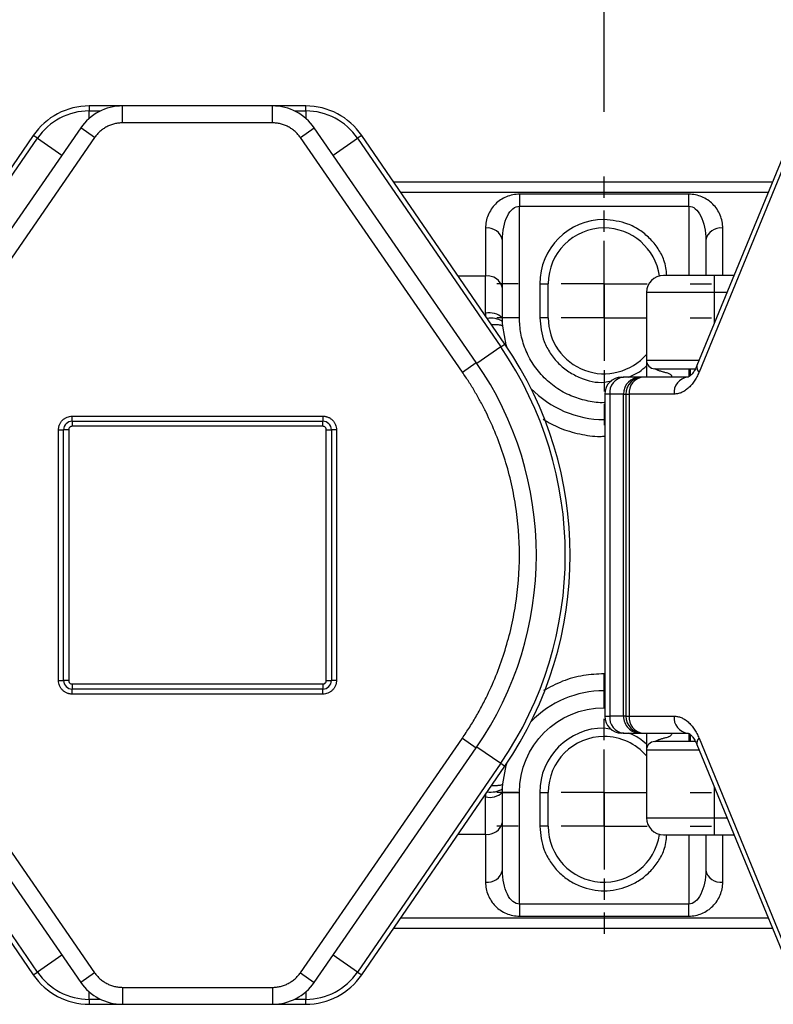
# Model space of a CAD drawing. Header units: millimetres. Extents: x 19 to 819, y 19 to 629.
# Tile 8 of 70: x 160 to 204, y 227 to 285. Entities that reach past the tile are written whole.
import ezdxf

# ---------------------------------------------------------------- set-up
doc = ezdxf.new("R2010")
doc.units = ezdxf.units.MM
doc.header["$LTSCALE"] = 3
doc.linetypes.add('SLD-Center', pattern=[19.05, 15.24, -1.27, 1.27, -1.27])
doc.linetypes.add('SLD-Solid', pattern=[0])
doc.layers.add('CENTER', color=40, linetype='SLD-Center')
doc.layers.add('DIMENSIONS', color=140, linetype='SLD-Solid', lineweight=25)
doc.styles.add('SLDTEXTSTYLE0', font='VERDANA.TTF')
doc.dimstyles.new('SLDDIMSTYLE1', dxfattribs={"dimtxt": 6.474023, "dimasz": 9.906, "dimexe": 0, "dimexo": 0.0625, "dimgap": 1.618506, "dimtad": 0, "dimtih": 1, "dimtoh": 1, "dimrnd": 1e-09, "dimzin": 4, "dimdsep": 46, "dimtxsty": 'SLDTEXTSTYLE0', "dimsah": 1, "dimcen": 0.09, "dimadec": 0, "dimazin": 1, "dimtfac": 1, "dimtofl": 0, "dimtmove": 0, "dimatfit": 3, "dimfxl": 0, "dimfrac": 2, "dimtolj": 1, "dimtzin": 12, "dimarcsym": 0})

# ---------------------------------------------------------------- blocks, each defined once
blk = doc.blocks.new('_D_1')
at = {"layer": 'DIMENSIONS'}
for p, q in [((194.343, 279.828), (194.343, 337.924)), ((251.343, 279.828), (251.343, 337.924)), ((194.343, 328.399), (205.355, 328.399)), ((214.128, 328.399), (211.954, 328.399)), ((211.954, 328.399), (211.954, 318.11)), ((233.366, 328.399), (235.54, 328.399)), ((235.54, 328.399), (235.54, 318.11)), ((251.343, 328.399), (242.139, 328.399)), ((211.954, 318.11), (214.128, 318.11)), ((235.54, 318.11), (233.366, 318.11))]:
    blk.add_line(p, q, dxfattribs=at)
for points in [[(194.343, 328.399), (204.249, 326.875), (204.249, 329.923)], [(251.343, 328.399), (241.437, 329.923), (241.437, 326.875)]]:
    blk.add_solid(points, dxfattribs=at)
at = {"layer": 'DIMENSIONS', "char_height": 6.35, "attachment_point": 1, "style": 'SLDTEXTSTYLE0'}
for s, insert in [('57.0', (214.128, 337.914)), ('2.24', (214.128, 326.175))]:
    blk.add_mtext(s, dxfattribs=dict(at, insert=insert))
blk = doc.blocks.new('_D_2')
at = {"layer": 'DIMENSIONS'}
for p, q in [((137.343, 279.828), (137.343, 337.924)), ((194.343, 279.828), (194.343, 337.924)), ((137.343, 328.399), (148.29, 328.399)), ((157.063, 328.399), (154.889, 328.399)), ((154.889, 328.399), (154.889, 318.11)), ((176.301, 328.399), (178.475, 328.399)), ((178.475, 328.399), (178.475, 318.11)), ((194.343, 328.399), (185.075, 328.399)), ((154.889, 318.11), (157.063, 318.11)), ((178.475, 318.11), (176.301, 318.11))]:
    blk.add_line(p, q, dxfattribs=at)
for points in [[(137.343, 328.399), (147.249, 326.875), (147.249, 329.923)], [(194.343, 328.399), (184.437, 329.923), (184.437, 326.875)]]:
    blk.add_solid(points, dxfattribs=at)
at = {"layer": 'DIMENSIONS', "char_height": 6.35, "attachment_point": 1, "style": 'SLDTEXTSTYLE0'}
for s, insert in [('57.0', (157.063, 337.914)), ('2.24', (157.063, 326.175))]:
    blk.add_mtext(s, dxfattribs=dict(at, insert=insert))
blk = doc.blocks.new('_D_3')
at = {"layer": 'DIMENSIONS'}
for p, q in [((82.843, 267.988), (82.843, 364.215)), ((288.843, 276.911), (288.843, 364.215)), ((82.843, 354.69), (173.619, 354.69)), ((182.392, 354.69), (180.218, 354.69)), ((180.218, 354.69), (180.218, 344.401)), ((201.631, 354.69), (203.805, 354.69)), ((203.805, 354.69), (203.805, 344.401)), ((288.843, 354.69), (210.404, 354.69)), ((180.218, 344.401), (182.392, 344.401)), ((203.805, 344.401), (201.631, 344.401))]:
    blk.add_line(p, q, dxfattribs=at)
for points in [[(82.843, 354.69), (92.749, 353.166), (92.749, 356.214)], [(288.843, 354.69), (278.937, 356.214), (278.937, 353.166)]]:
    blk.add_solid(points, dxfattribs=at)
at = {"layer": 'DIMENSIONS', "char_height": 6.35, "attachment_point": 1, "style": 'SLDTEXTSTYLE0'}
for s, insert in [('206.0', (179.7, 364.205)), ('8.11', (182.392, 352.466))]:
    blk.add_mtext(s, dxfattribs=dict(at, insert=insert))
blk = doc.blocks.new('SW_CENTERMARKSYMBOL_4')
at = {"layer": 'CENTER', "color": 0}
for p, q in [((0, 5.08), (0, 6.34)), ((0, 0), (0, 2.54)), ((-5.08, 0), (-6.34, 0)), ((0, 0), (-2.54, 0)), ((0, 0), (0, -2.54)), ((0, 0), (2.54, 0)), ((5.08, 0), (6.34, 0)), ((0, -5.08), (0, -6.34))]:
    blk.add_line(p, q, dxfattribs=at)
blk = doc.blocks.new('SW_CENTERMARKSYMBOL_5')
at = {"layer": 'CENTER', "color": 0}
for p, q in [((0, 5.08), (0, 6.34)), ((0, 0), (0, 2.54)), ((-5.08, 0), (-6.34, 0)), ((0, 0), (-2.54, 0)), ((0, 0), (0, -2.54)), ((0, 0), (2.54, 0)), ((5.08, 0), (6.34, 0)), ((0, -5.08), (0, -6.34))]:
    blk.add_line(p, q, dxfattribs=at)
blk = doc.blocks.new('SW_CENTERMARKSYMBOL_6')
at = {"layer": 'CENTER', "color": 0}
for p, q in [((0, 5.08), (0, 6.34)), ((0, 0), (0, 2.54)), ((-5.08, 0), (-6.34, 0)), ((0, 0), (-2.54, 0)), ((0, 0), (0, -2.54)), ((0, 0), (2.54, 0)), ((5.08, 0), (6.34, 0)), ((0, -5.08), (0, -6.34))]:
    blk.add_line(p, q, dxfattribs=at)
blk = doc.blocks.new('SW_CENTERMARKSYMBOL_7')
at = {"layer": 'CENTER', "color": 0}
for p, q in [((0, 5.08), (0, 6.34)), ((0, 0), (0, 2.54)), ((-5.08, 0), (-6.34, 0)), ((0, 0), (-2.54, 0)), ((0, 0), (0, -2.54)), ((0, 0), (2.54, 0)), ((5.08, 0), (6.34, 0)), ((0, -5.08), (0, -6.34))]:
    blk.add_line(p, q, dxfattribs=at)

msp = doc.modelspace()

# ---------------------------------------------------------------- linework, layer by layer
for p, q in [((165.917, 280.178), (163.9501, 280.178)), ((163.9501, 280.178), (163.9501, 279.8851)), ((165.917, 279.178), (165.917, 280.178)), ((174.7697, 280.178), (165.917, 280.178)), ((176.7366, 280.178), (174.7697, 280.178)), ((174.7697, 279.178), (174.7697, 280.178)), ((176.7366, 279.8851), (176.7366, 280.178)), ((163.9501, 279.4432), (163.9501, 279.8851)), ((163.9501, 279.8851), (164.6241, 279.8851)), ((176.0626, 279.8851), (176.7366, 279.8851)), ((176.7366, 279.8851), (176.7366, 279.4432)), ((163.4488, 278.8833), (153.8889, 265.0468)), ((164.2716, 278.3148), (163.4488, 278.8833)), ((174.7697, 279.178), (165.917, 279.178)), ((176.4152, 278.3148), (177.2379, 278.8833)), ((186.7979, 265.0468), (177.2379, 278.8833)), ((164.2716, 278.3148), (154.7116, 264.4783)), ((160.6516, 278.4407), (156.1751, 271.9152)), ((156.4167, 271.7495), (160.8931, 278.275)), ((160.8931, 278.275), (160.6516, 278.4407)), ((160.8931, 278.275), (162.3419, 277.2812)), ((185.9751, 264.4783), (176.4152, 278.3148)), ((178.3448, 277.2812), (179.7936, 278.275)), ((180.0351, 278.4407), (179.7936, 278.275)), ((179.7936, 278.275), (188.2435, 265.9574)), ((188.485, 266.1231), (180.0351, 278.4407)), ((205.5257, 278.6959), (199.8221, 264.8594)), ((205.6477, 278.3148), (199.9441, 264.4783)), ((204.2816, 275.678), (181.9304, 275.678)), ((182.3322, 275.0922), (204.0402, 275.0922)), ((199.3434, 274.9709), (189.3434, 274.9709)), ((189.3434, 274.9709), (189.3434, 274.2638)), ((199.3434, 274.2638), (199.3434, 274.9709)), ((189.3434, 267.678), (189.3434, 274.2638)), ((189.3434, 274.2638), (199.3434, 274.2638)), ((199.3434, 274.2638), (199.3434, 270.178)), ((194.3434, 272.978), (194.3434, 273.478)), ((187.3434, 272.9709), (187.3434, 270.1424)), ((201.3434, 270.178), (201.3434, 272.9709)), ((188.3434, 269.4353), (188.3434, 272.2638)), ((200.3434, 272.2638), (200.3434, 270.178)), ((187.3434, 270.1424), (185.7277, 270.1424)), ((187.3434, 267.9457), (187.3434, 270.1424)), ((200.8434, 270.178), (200.8434, 269.178)), ((202.0145, 270.178), (200.8434, 270.178)), ((190.5434, 269.678), (190.5434, 267.678)), ((190.5434, 269.678), (191.0434, 269.678)), ((191.0434, 267.678), (191.0434, 269.678)), ((188.3434, 269.0851), (188.3434, 269.4353)), ((200.8434, 269.178), (196.8434, 269.178)), ((196.8434, 269.178), (196.8434, 265.178)), ((200.8434, 269.178), (200.8434, 267.3369)), ((201.6023, 269.178), (200.8434, 269.178)), ((187.3434, 267.9457), (187.3457, 267.784)), ((189.3434, 267.678), (188.3434, 267.678)), ((191.0434, 267.678), (190.5434, 267.678)), ((188.2435, 265.9574), (188.485, 266.1231)), ((188.2435, 265.9574), (186.8358, 264.9917)), ((185.9751, 264.4783), (186.7979, 265.0468)), ((196.8434, 265.178), (199.9534, 265.178)), ((199.3434, 264.678), (199.3434, 264.2037)), ((199.4426, 264.2763), (199.4426, 264.678)), ((196.4743, 264.178), (195.477, 264.178)), ((196.6228, 264.178), (196.4743, 264.178)), ((199.2718, 264.178), (196.6228, 264.178)), ((194.3783, 263.178), (194.3783, 244.178)), ((194.6745, 263.178), (194.3783, 263.178)), ((195.4836, 263.178), (194.6745, 263.178)), ((194.6745, 263.178), (194.6745, 244.178)), ((195.4836, 263.178), (195.6232, 263.178)), ((195.4836, 244.178), (195.4836, 263.178)), ((195.6232, 263.178), (195.6232, 244.178)), ((195.6232, 263.178), (195.8203, 263.178)), ((195.8203, 263.178), (195.8203, 244.178)), ((198.4693, 263.178), (195.8203, 263.178)), ((162.9434, 261.878), (177.7434, 261.878)), ((162.9434, 261.578), (162.9434, 261.878)), ((162.9434, 261.578), (177.7434, 261.578)), ((162.9434, 261.578), (162.9434, 261.278)), ((177.7434, 261.878), (177.7434, 261.578)), ((177.7434, 261.278), (177.7434, 261.578)), ((162.1434, 246.278), (162.1434, 261.078)), ((162.1434, 261.078), (162.4434, 261.078)), ((162.4434, 246.278), (162.4434, 261.078)), ((162.7434, 261.078), (162.4434, 261.078)), ((162.7434, 261.078), (162.7434, 246.278)), ((177.7434, 261.278), (162.9434, 261.278)), ((177.9434, 261.078), (178.2434, 261.078)), ((177.9434, 246.278), (177.9434, 261.078)), ((178.2434, 261.078), (178.2434, 246.278)), ((178.5434, 261.078), (178.2434, 261.078)), ((178.5434, 261.078), (178.5434, 246.278)), ((194.3434, 245.678), (194.3434, 246.678)), ((162.1434, 246.278), (162.4434, 246.278)), ((162.7434, 246.278), (162.4434, 246.278)), ((162.9434, 246.078), (162.9434, 245.778)), ((162.9434, 246.078), (177.7434, 246.078)), ((162.9434, 245.478), (162.9434, 245.778)), ((177.7434, 245.778), (162.9434, 245.778)), ((177.7434, 246.078), (177.7434, 245.778)), ((177.7434, 245.478), (177.7434, 245.778)), ((177.9434, 246.278), (178.2434, 246.278)), ((178.5434, 246.278), (178.2434, 246.278)), ((177.7434, 245.478), (162.9434, 245.478)), ((194.3434, 244.678), (194.3434, 245.678)), ((194.3783, 244.178), (194.6745, 244.178)), ((195.4836, 244.178), (194.6745, 244.178)), ((195.6232, 244.178), (195.4836, 244.178)), ((195.6232, 244.178), (195.8203, 244.178)), ((195.8203, 244.178), (198.4693, 244.178)), ((194.3434, 242.978), (194.3434, 243.478)), ((194.7774, 243.3952), (194.3434, 243.478)), ((154.7116, 242.8776), (164.2716, 229.0411)), ((176.4152, 229.0411), (185.9751, 242.8776)), ((185.9751, 242.8776), (186.7979, 242.3092)), ((195.477, 243.178), (196.4743, 243.178)), ((196.4743, 243.178), (196.6228, 243.178)), ((196.6228, 243.178), (199.2718, 243.178)), ((199.3434, 243.15), (199.3434, 242.678)), ((199.4426, 242.678), (199.4426, 243.0793)), ((199.9441, 242.8776), (205.6477, 229.0411)), ((153.8889, 242.3092), (163.4488, 228.4727)), ((177.2379, 228.4727), (186.7979, 242.3092)), ((186.8358, 242.3642), (188.2435, 241.3985)), ((199.8203, 242.5018), (199.8226, 242.4967)), ((199.8221, 242.4965), (205.5257, 228.66)), ((196.8434, 242.178), (196.8434, 238.178)), ((199.9534, 242.178), (196.8434, 242.178)), ((188.2435, 241.3985), (179.7936, 229.0809)), ((180.0351, 228.9152), (188.485, 241.2328)), ((188.2435, 241.3985), (188.485, 241.2328)), ((200.8434, 240.019), (200.8434, 238.178)), ((187.3457, 239.572), (187.3434, 239.4102)), ((187.3434, 237.2135), (187.3434, 239.4102)), ((188.3434, 239.678), (189.3434, 239.678)), ((189.3434, 233.0922), (189.3434, 239.678)), ((190.5434, 239.678), (190.5434, 237.678)), ((190.5434, 239.678), (191.0434, 239.678)), ((191.0434, 237.678), (191.0434, 239.678)), ((188.3434, 237.9206), (188.3434, 238.2709)), ((196.8434, 238.178), (200.8434, 238.178)), ((200.8434, 238.178), (200.8434, 237.178)), ((200.8434, 238.178), (201.6023, 238.178)), ((188.3434, 235.0922), (188.3434, 237.9206)), ((191.0434, 237.678), (190.5434, 237.678)), ((185.7277, 237.2135), (187.3434, 237.2135)), ((187.3434, 237.2135), (187.3434, 234.3851)), ((199.3434, 237.178), (199.3434, 233.0922)), ((200.3434, 237.178), (200.3434, 235.0922)), ((200.8434, 237.178), (202.0145, 237.178)), ((201.3434, 234.3851), (201.3434, 237.178)), ((156.1751, 235.4407), (160.6516, 228.9152)), ((160.8931, 229.0809), (156.4167, 235.6064)), ((189.3434, 233.0922), (189.3434, 232.3851)), ((199.3434, 233.0922), (189.3434, 233.0922)), ((199.3434, 232.3851), (199.3434, 233.0922)), ((189.3434, 232.3851), (199.3434, 232.3851)), ((204.0402, 232.2638), (182.3322, 232.2638)), ((181.9304, 231.678), (204.2816, 231.678)), ((162.3419, 230.0748), (160.8931, 229.0809)), ((179.7936, 229.0809), (178.3448, 230.0748)), ((160.6516, 228.9152), (160.8931, 229.0809)), ((164.2716, 229.0411), (163.4488, 228.4727)), ((176.4152, 229.0411), (177.2379, 228.4727)), ((179.7936, 229.0809), (180.0351, 228.9152)), ((163.9501, 227.4709), (163.9501, 227.9128)), ((165.917, 228.178), (174.7697, 228.178)), ((165.917, 228.178), (165.917, 227.178)), ((174.7697, 228.178), (174.7697, 227.178)), ((176.7366, 227.9128), (176.7366, 227.4709)), ((163.9501, 227.4709), (163.9501, 227.178)), ((164.6241, 227.4709), (163.9501, 227.4709)), ((163.9501, 227.178), (165.917, 227.178)), ((165.917, 227.178), (174.7697, 227.178)), ((174.7697, 227.178), (176.7366, 227.178)), ((176.7366, 227.4709), (176.0626, 227.4709)), ((176.7366, 227.178), (176.7366, 227.4709))]:
    msp.add_line(p, q)
at = {"flags": 128}
for points in [[(188.5936, 265.9633), (188.5597, 266.0812), (188.3643, 267.1779)], [(199.9421, 264.4734), (199.9424, 264.474), (199.9426, 264.4746), (199.9429, 264.4753), (199.9431, 264.4759), (199.9434, 264.4765), (199.9436, 264.4771), (199.9439, 264.4777), (199.9441, 264.4783)], [(199.9441, 242.8776), (199.9439, 242.8782), (199.9436, 242.8788), (199.9434, 242.8795), (199.9431, 242.8801), (199.9429, 242.8807), (199.9426, 242.8813), (199.9424, 242.8819), (199.9421, 242.8825)], [(188.3643, 240.1781), (188.5597, 241.2747), (188.5936, 241.3926)]]:
    msp.add_lwpolyline(points, dxfattribs=at)
for centre, radius, start, end in [((163.9501, 276.178), 4, 90, 145.549907), ((165.917, 277.178), 3, 90, 145.358512), ((174.7697, 277.178), 3, 34.641488, 90), ((176.7366, 276.178), 4, 34.450093, 90), ((163.9501, 276.178), 3.7071, 90, 145.549907), ((176.7366, 276.178), 3.7071, 34.450093, 90), ((187.4684, 272.087), 0.8927, 11.421754, 98.049467), ((194.3434, 269.678), 3.3, 90, 180), ((194.3434, 269.678), 3.3, 8.227533, 90), ((201.2184, 272.087), 0.8927, 81.950533, 168.578246), ((187.4684, 269.2586), 0.8927, 11.421754, 98.049467), ((197.8434, 269.178), 1, 90, 180), ((187.5754, 266.8113), 1.158, 48.458194, 101.561291), ((187.6688, 266.3678), 1.291, 58.302661, 99.984803), ((194.3434, 267.678), 3.3, 180, 319.250946), ((170.3434, 253.678), 22, 325.549907, 34.450093), ((170.3434, 253.678), 21.7071, 325.549907, 34.450093), ((170.3434, 253.678), 20, 325.358512, 34.641488), ((197.3434, 265.178), 0.5, 180, 270), ((200.1946, 264.7652), 0.3858, 167.420823, 229.131332), ((200.1938, 264.7683), 0.3827, 166.231943, 229.270275), ((195.3783, 263.178), 1, 90, 180), ((195.5879, 263.267), 0.9177, 96.939358, 185.564206), ((196.623, 263.1782), 0.9998, 90.011558, 180.011553), ((196.7337, 263.267), 0.9177, 96.939358, 185.564206), ((199.3827, 263.267), 0.9177, 96.939358, 185.564206), ((194.3434, 267.678), 6, 223.907449, 270), ((162.9434, 261.078), 0.5, 90, 180), ((177.7434, 261.078), 0.5, 0, 90), ((162.9434, 246.278), 0.5, 180, 270), ((177.7434, 246.278), 0.5, 270, 0), ((194.3434, 239.678), 6, 90, 136.092551), ((195.3783, 244.178), 1, 180, 270), ((195.5879, 244.089), 0.9177, 174.435794, 263.060642), ((196.623, 244.1778), 0.9998, 179.988447, 269.988442), ((196.7337, 244.089), 0.9177, 174.435794, 263.060642), ((199.3827, 244.089), 0.9177, 174.435794, 263.060642), ((194.3434, 239.678), 3.3, 90, 180), ((194.3434, 239.678), 3.3, 40.749054, 90), ((200.1916, 242.5925), 0.3825, 130.705976, 193.742811), ((200.1938, 242.5876), 0.3827, 130.729739, 193.768051), ((197.3434, 242.178), 0.5, 90, 180), ((187.5754, 240.5447), 1.158, 258.438709, 311.541806), ((187.6688, 240.9882), 1.291, 260.015197, 301.697339), ((197.8434, 238.178), 1, 180, 270), ((187.4684, 238.0974), 0.8927, 261.950533, 348.578246), ((194.3434, 237.678), 3.3, 180, 351.772467), ((187.4684, 235.269), 0.8927, 261.950533, 348.578246), ((201.2184, 235.269), 0.8927, 191.421754, 278.049467), ((163.9501, 231.178), 4, 214.450093, 270), ((163.9501, 231.178), 3.7071, 214.450093, 270), ((176.7366, 231.178), 3.7071, 270, 325.549907), ((176.7366, 231.178), 4, 270, 325.549907), ((165.917, 230.178), 3, 214.641488, 270), ((174.7697, 230.178), 3, 270, 325.358512)]:
    msp.add_arc(centre, radius, start, end)
for centre, start_param, end_param in [((196.4743, 263.178), 0, 1.5707963), ((196.4743, 244.178), 1.5707963, 3.1415927)]:
    msp.add_ellipse(centre, major_axis=(0, 1), ratio=0.9906431, start_param=start_param, end_param=end_param)
for points, knots in [([(165.917, 279.178), (165.8773, 279.1773), (165.798, 279.1759), (165.6796, 279.165), (165.5619, 279.1474), (165.4044, 279.1141), (165.2097, 279.0542), (164.9859, 278.9535), (164.7755, 278.8265), (164.5849, 278.6758), (164.4135, 278.5061), (164.3189, 278.3786), (164.2716, 278.3148)], [0, 0, 0, 0, 0.061656, 0.1231264, 0.1846299, 0.2463852, 0.3730858, 0.5000535, 0.6267542, 0.7537219, 0.8767948, 1, 1, 1, 1]), ([(176.4152, 278.3148), (176.3921, 278.3471), (176.3459, 278.4116), (176.2695, 278.5028), (176.1882, 278.5897), (176.0712, 278.7003), (175.9113, 278.8264), (175.7012, 278.9534), (175.4772, 279.0542), (175.2448, 279.1253), (175.0078, 279.1699), (174.8491, 279.1753), (174.7697, 279.178)], [0, 0, 0, 0, 0.061656, 0.1231264, 0.1846299, 0.2463852, 0.3730858, 0.5000535, 0.6267542, 0.7537219, 0.8767948, 1, 1, 1, 1]), ([(189.3434, 274.9709), (189.0815, 274.9709), (188.8199, 274.9188), (188.3361, 274.7184), (188.1143, 274.5702), (187.744, 274.2), (187.5958, 273.9781), (187.3954, 273.4944), (187.3434, 273.2327), (187.3434, 272.9709)], [0, 0, 0, 0, 0.25, 0.25, 0.5, 0.5, 0.75, 0.75, 1, 1, 1, 1]), ([(201.3434, 272.9709), (201.3434, 273.2327), (201.2913, 273.4944), (201.0909, 273.9781), (200.9427, 274.2), (200.5725, 274.5702), (200.3506, 274.7184), (199.8669, 274.9188), (199.6052, 274.9709), (199.3434, 274.9709)], [0, 0, 0, 0, 0.25, 0.25, 0.5, 0.5, 0.75, 0.75, 1, 1, 1, 1]), ([(188.3434, 272.2638), (188.3434, 272.5256), (188.3694, 272.7873), (188.4696, 273.271), (188.5437, 273.4928), (188.7288, 273.8631), (188.8398, 274.0113), (189.0816, 274.2117), (189.2124, 274.2638), (189.3434, 274.2638)], [0, 0, 0, 0, 0.25, 0.25, 0.5, 0.5, 0.75, 0.75, 1, 1, 1, 1]), ([(199.3434, 274.2638), (199.4743, 274.2638), (199.6051, 274.2117), (199.847, 274.0113), (199.9579, 273.8631), (200.143, 273.4928), (200.2172, 273.271), (200.3173, 272.7873), (200.3434, 272.5256), (200.3434, 272.2638)], [0, 0, 0, 0, 0.25, 0.25, 0.5, 0.5, 0.75, 0.75, 1, 1, 1, 1]), ([(198.048, 270.178), (198.0117, 270.484), (197.945, 271.0464), (197.5377, 271.7751), (197.051, 272.3851), (196.4413, 272.8752), (195.5569, 273.3492), (194.8214, 273.4272), (194.3434, 273.478)], [0, 0, 0, 0, 0.1682634, 0.3092337, 0.4531957, 0.5971576, 0.7381279, 1, 1, 1, 1]), ([(188.3643, 267.1779), (188.363, 267.1824), (188.3605, 267.1913), (188.3461, 267.203), (188.3262, 267.2133), (188.3017, 267.2222), (188.2745, 267.2298), (188.246, 267.2363), (188.2173, 267.2418), (188.1897, 267.2462), (188.1392, 267.2531), (188.057, 267.2605), (187.9311, 267.2661), (187.7943, 267.2677), (187.6959, 267.265), (187.6473, 267.2637)], [0, 0, 0, 0, 0.0766793, 0.1480987, 0.2142588, 0.2751595, 0.3308002, 0.3811798, 0.4262973, 0.466152, 0.5007433, 0.630038, 0.7563115, 0.8796125, 1, 1, 1, 1]), ([(194.3783, 262.6812), (194.3666, 262.6801), (194.0428, 262.6488), (193.4, 262.7486), (192.4707, 263.0044), (191.5821, 263.4686), (190.7829, 264.117), (190.1325, 264.9169), (189.6712, 265.8129), (189.393, 266.7448), (189.3596, 267.373), (189.3434, 267.678)], [0, 0, 0, 0, 0.0044475, 0.1238934, 0.2434066, 0.3714615, 0.5022338, 0.6330061, 0.7610609, 0.8840045, 1, 1, 1, 1]), ([(190.5434, 267.678), (190.5941, 267.2), (190.6722, 266.4648), (191.1461, 265.5795), (191.6364, 264.9724), (192.2457, 264.4757), (193.1279, 264.0313), (194.0289, 263.7856), (194.642, 263.9286), (194.7906, 263.9633)], [0, 0, 0, 0, 0.2224279, 0.3421647, 0.4644425, 0.5867203, 0.7064571, 0.928885, 1, 1, 1, 1]), ([(196.8434, 265.178), (196.8434, 265.178), (196.8434, 265.1527), (196.8434, 265.1158), (196.8434, 265.103), (196.8434, 265.053), (196.8434, 265.0164), (196.8434, 264.7994), (196.8434, 264.6398), (196.8434, 264.178)], [0, 0, 0, 0, 0.25, 0.25, 0.5, 0.5, 0.75, 0.75, 1, 1, 1, 1]), ([(185.9751, 242.8776), (186.0492, 242.9861), (186.1972, 243.2031), (186.4105, 243.5342), (186.6173, 243.869), (186.8169, 244.2082), (187.0095, 244.5514), (187.1951, 244.8989), (187.5292, 245.5569), (187.9731, 246.5452), (188.4621, 247.8983), (188.8505, 249.2959), (189.2283, 251.2189), (189.4204, 253.678), (189.2283, 256.1369), (188.8506, 258.0599), (188.4622, 259.4573), (187.9732, 260.8106), (187.4889, 261.8886), (187.0593, 262.7191), (186.7203, 263.3189), (186.3611, 263.9071), (186.1039, 264.2878), (185.9751, 264.4783)], [0, 0, 0, 0, 0.0171613, 0.0343051, 0.0514387, 0.0685696, 0.0857051, 0.1028525, 0.1200193, 0.182108, 0.2442194, 0.3077931, 0.3713901, 0.5000022, 0.6286143, 0.692188, 0.7557849, 0.8178736, 0.8799851, 0.9100044, 0.9399869, 0.9699723, 1, 1, 1, 1]), ([(195.8062, 264.178), (196.019, 264.2734), (196.3978, 264.4432), (196.7076, 264.7184), (196.8434, 264.8391)], [0, 0, 0, 0, 0.5616768, 1, 1, 1, 1]), ([(197.3434, 264.678), (197.3903, 264.678), (197.4628, 264.678), (197.899, 264.678), (198.35, 264.678), (198.9115, 264.678), (199.3779, 264.678), (199.6737, 264.678), (199.7338, 264.678)], [0, 0, 0, 0, 0.3016481, 0.4657102, 0.6298955, 0.7939577, 0.9581431, 1, 1, 1, 1]), ([(198.3434, 264.178), (198.3426, 264.1945), (198.341, 264.2261), (198.3263, 264.2699), (198.2987, 264.3105), (198.251, 264.3464), (198.1598, 264.3906), (198.0508, 264.4228), (197.9355, 264.4544), (197.8377, 264.4792), (197.7364, 264.5065), (197.6422, 264.5365), (197.5631, 264.5647), (197.4852, 264.5968), (197.4107, 264.6338), (197.353, 264.6703), (197.3466, 264.6754), (197.3434, 264.678)], [0, 0, 0, 0, 0.0361921, 0.0690493, 0.1005786, 0.1442582, 0.2005328, 0.3253432, 0.3952853, 0.4661083, 0.5496078, 0.6299456, 0.6911291, 0.7459234, 0.83607, 0.9179937, 1, 1, 1, 1]), ([(199.9421, 264.4734), (199.9214, 264.425), (199.8801, 264.3282), (199.8117, 264.1913), (199.7389, 264.0609), (199.6342, 263.8949), (199.4911, 263.7056), (199.3031, 263.515), (199.1025, 263.3637), (198.8945, 263.2569), (198.6823, 263.1901), (198.5403, 263.182), (198.4693, 263.178)], [0, 0, 0, 0, 0.0616722, 0.1231475, 0.1846448, 0.2463831, 0.3731296, 0.5000539, 0.6268003, 0.7537247, 0.8768182, 1, 1, 1, 1]), ([(199.8178, 264.8575), (199.8091, 264.8338), (199.7638, 264.7106), (199.6628, 264.5352), (199.5281, 264.3486), (199.4039, 264.2338), (199.3115, 264.1838), (199.2868, 264.1764), (199.2724, 264.1795), (199.2688, 264.1803)], [0, 0, 0, 0, 0.0396902, 0.2058051, 0.3732285, 0.5438894, 0.7239955, 0.9314252, 1, 1, 1, 1]), ([(195.3803, 264.178), (195.3804, 264.178), (195.3807, 264.178), (195.4067, 264.178), (195.4385, 264.178), (195.4745, 264.178), (195.486, 264.178)], [0, 0, 0, 0, 0.2293235, 0.536947, 0.8517414, 1, 1, 1, 1]), ([(162.1434, 261.078), (162.144, 261.1032), (162.1454, 261.1534), (162.1563, 261.228), (162.1739, 261.3013), (162.2079, 261.4003), (162.2697, 261.5204), (162.3737, 261.6473), (162.5008, 261.7516), (162.6431, 261.8245), (162.7925, 261.87), (162.893, 261.8753), (162.9434, 261.878)], [0, 0, 0, 0, 0.060243, 0.1199994, 0.1798082, 0.2402069, 0.3699548, 0.5001294, 0.6298775, 0.7600523, 0.8799221, 1, 1, 1, 1]), ([(177.7434, 261.878), (177.7686, 261.8773), (177.8188, 261.876), (177.8934, 261.865), (177.9667, 261.8475), (178.0657, 261.8135), (178.1858, 261.7516), (178.3127, 261.6476), (178.417, 261.5205), (178.4899, 261.3783), (178.5354, 261.2289), (178.5407, 261.1283), (178.5434, 261.078)], [0, 0, 0, 0, 0.060243, 0.1199994, 0.1798082, 0.2402069, 0.3699548, 0.5001294, 0.6298775, 0.7600523, 0.8799221, 1, 1, 1, 1]), ([(190.7512, 261.6898), (191.0653, 261.5114), (191.7448, 261.1254), (192.8855, 260.8096), (193.7933, 260.6583), (194.2848, 260.6903), (194.3783, 260.6964)], [0, 0, 0, 0, 0.2831942, 0.6127587, 0.9263485, 1, 1, 1, 1]), ([(162.9434, 261.278), (162.9301, 261.2773), (162.9039, 261.276), (162.8663, 261.2645), (162.8317, 261.2458), (162.7916, 261.2122), (162.7512, 261.1571), (162.746, 261.1044), (162.7434, 261.078)], [0, 0, 0, 0, 0.1272001, 0.2497464, 0.3727003, 0.5010746, 0.7497428, 1, 1, 1, 1]), ([(177.9434, 261.078), (177.9427, 261.0913), (177.9414, 261.1174), (177.9299, 261.155), (177.9112, 261.1896), (177.8776, 261.2297), (177.8225, 261.2701), (177.7698, 261.2753), (177.7434, 261.278)], [0, 0, 0, 0, 0.1272001, 0.2497464, 0.3727003, 0.5010746, 0.7497428, 1, 1, 1, 1]), ([(194.3434, 246.678), (193.9365, 246.6565), (193.101, 246.6123), (191.8784, 246.2812), (191.1314, 245.8815), (190.7631, 245.6845)], [0, 0, 0, 0, 0.3248628, 0.6671093, 1, 1, 1, 1]), ([(162.9434, 245.478), (162.9182, 245.4786), (162.8679, 245.48), (162.7933, 245.4909), (162.72, 245.5085), (162.621, 245.5425), (162.501, 245.6043), (162.374, 245.7083), (162.2697, 245.8354), (162.1968, 245.9777), (162.1514, 246.1271), (162.146, 246.2276), (162.1434, 246.278)], [0, 0, 0, 0, 0.060243, 0.1199994, 0.1798082, 0.2402069, 0.3699548, 0.5001294, 0.6298775, 0.7600523, 0.8799221, 1, 1, 1, 1]), ([(162.7434, 246.278), (162.744, 246.2647), (162.7453, 246.2385), (162.7569, 246.2009), (162.7756, 246.1663), (162.8091, 246.1262), (162.8643, 246.0858), (162.917, 246.0806), (162.9434, 246.078)], [0, 0, 0, 0, 0.1272001, 0.2497464, 0.3727003, 0.5010746, 0.7497428, 1, 1, 1, 1]), ([(178.5434, 246.278), (178.5427, 246.2528), (178.5414, 246.2025), (178.5304, 246.1279), (178.5129, 246.0546), (178.4789, 245.9556), (178.417, 245.8356), (178.313, 245.7086), (178.1859, 245.6043), (178.0437, 245.5314), (177.8943, 245.486), (177.7937, 245.4806), (177.7434, 245.478)], [0, 0, 0, 0, 0.060243, 0.1199994, 0.1798082, 0.2402069, 0.3699548, 0.5001294, 0.6298775, 0.7600523, 0.8799221, 1, 1, 1, 1]), ([(177.7434, 246.078), (177.7567, 246.0786), (177.7828, 246.0799), (177.8204, 246.0915), (177.855, 246.1102), (177.8951, 246.1437), (177.9355, 246.1989), (177.9407, 246.2515), (177.9434, 246.278)], [0, 0, 0, 0, 0.1272001, 0.2497464, 0.3727003, 0.5010746, 0.7497428, 1, 1, 1, 1]), ([(198.4693, 244.178), (198.5048, 244.177), (198.5758, 244.1749), (198.6818, 244.1585), (198.7872, 244.1321), (198.9282, 244.0821), (199.1024, 243.9922), (199.3029, 243.8411), (199.4911, 243.6505), (199.6617, 243.4241), (199.8151, 243.1695), (199.8998, 242.9782), (199.9421, 242.8825)], [0, 0, 0, 0, 0.0616722, 0.1231475, 0.1846448, 0.2463831, 0.3731296, 0.5000539, 0.6268003, 0.7537247, 0.8768182, 1, 1, 1, 1]), ([(195.4984, 243.178), (195.4824, 243.178), (195.4419, 243.178), (195.4066, 243.178), (195.3808, 243.178), (195.3803, 243.178), (195.3802, 243.178)], [0, 0, 0, 0, 0.1931882, 0.4871053, 0.782571, 1, 1, 1, 1]), ([(196.8434, 242.5169), (196.7076, 242.6375), (196.3978, 242.9128), (196.019, 243.0826), (195.8062, 243.178)], [0, 0, 0, 0, 0.4383232, 1, 1, 1, 1]), ([(196.8434, 243.178), (196.8434, 242.7161), (196.8434, 242.5565), (196.8434, 242.3395), (196.8434, 242.303), (196.8434, 242.253), (196.8434, 242.2402), (196.8434, 242.2033), (196.8434, 242.178), (196.8434, 242.178)], [0, 0, 0, 0, 0.25, 0.25, 0.5, 0.5, 0.75, 0.75, 1, 1, 1, 1]), ([(197.3434, 242.678), (197.3442, 242.6785), (197.3457, 242.6796), (197.3587, 242.6881), (197.3796, 242.7006), (197.4091, 242.717), (197.4468, 242.7362), (197.4927, 242.7577), (197.5469, 242.7808), (197.6092, 242.805), (197.6797, 242.8297), (197.7584, 242.8546), (197.8733, 242.8863), (198.0006, 242.9208), (198.115, 242.9561), (198.1954, 242.9811), (198.2542, 243.0125), (198.3056, 243.0583), (198.3381, 243.115), (198.3416, 243.1569), (198.3434, 243.178)], [0, 0, 0, 0, 0.0389081, 0.0772155, 0.1159377, 0.1560589, 0.1984659, 0.2439119, 0.2930107, 0.3462495, 0.4040112, 0.4665956, 0.5342384, 0.6719446, 0.7607874, 0.80078, 0.858701, 0.9084463, 0.9538893, 1, 1, 1, 1]), ([(199.2752, 243.1756), (199.2824, 243.1765), (199.2968, 243.1784), (199.3972, 243.1303), (199.5431, 242.9902), (199.6913, 242.7842), (199.7781, 242.5924), (199.8196, 242.5006)], [0, 0, 0, 0, 0.2304017, 0.4587847, 0.6456018, 0.8305123, 1, 1, 1, 1]), ([(199.7338, 242.678), (199.6737, 242.678), (199.3781, 242.678), (198.9116, 242.678), (198.3502, 242.678), (197.8991, 242.678), (197.4629, 242.678), (197.3903, 242.678), (197.3434, 242.678)], [0, 0, 0, 0, 0.04185032, 0.20591356, 0.37010001, 0.5341633, 0.69834981, 1, 1, 1, 1]), ([(187.6473, 240.0922), (187.6798, 240.0913), (187.7451, 240.0893), (187.839, 240.0889), (187.9292, 240.0901), (188.0144, 240.0934), (188.0932, 240.0986), (188.1637, 240.1057), (188.2309, 240.116), (188.2946, 240.1305), (188.3501, 240.1507), (188.3593, 240.1684), (188.3643, 240.1781)], [0, 0, 0, 0, 0.0799889, 0.1612685, 0.2438582, 0.327775, 0.4130335, 0.4996473, 0.5848438, 0.6966585, 0.8350561, 1, 1, 1, 1]), ([(190.5434, 237.678), (190.5941, 237.2), (190.6722, 236.4647), (191.1461, 235.5797), (191.6365, 234.9718), (192.2453, 234.4782), (193.13, 234.0192), (194.3433, 233.7862), (195.5569, 234.0191), (196.4413, 234.4782), (197.051, 234.9715), (197.5377, 235.5806), (197.945, 236.3096), (198.0117, 236.872), (198.048, 237.178)], [0, 0, 0, 0, 0.1250817, 0.1924153, 0.2611779, 0.3299405, 0.3972741, 0.5223558, 0.6474375, 0.7147711, 0.7835337, 0.8522963, 0.91963, 1, 1, 1, 1]), ([(189.3434, 233.0922), (189.2124, 233.0922), (189.0816, 233.1442), (188.8398, 233.3446), (188.7288, 233.4928), (188.5437, 233.8631), (188.4696, 234.0849), (188.3694, 234.5687), (188.3434, 234.8303), (188.3434, 235.0922)], [0, 0, 0, 0, 0.25, 0.25, 0.5, 0.5, 0.75, 0.75, 1, 1, 1, 1]), ([(200.3434, 235.0922), (200.3434, 234.8303), (200.3173, 234.5687), (200.2172, 234.0849), (200.143, 233.8631), (199.9579, 233.4928), (199.847, 233.3446), (199.6051, 233.1442), (199.4743, 233.0922), (199.3434, 233.0922)], [0, 0, 0, 0, 0.25, 0.25, 0.5, 0.5, 0.75, 0.75, 1, 1, 1, 1]), ([(187.3434, 234.3851), (187.3434, 234.1232), (187.3954, 233.8616), (187.5958, 233.3778), (187.744, 233.156), (188.1143, 232.7857), (188.3361, 232.6375), (188.8199, 232.4371), (189.0815, 232.3851), (189.3434, 232.3851)], [0, 0, 0, 0, 0.25, 0.25, 0.5, 0.5, 0.75, 0.75, 1, 1, 1, 1]), ([(199.3434, 232.3851), (199.6052, 232.3851), (199.8669, 232.4371), (200.3506, 232.6375), (200.5725, 232.7857), (200.9427, 233.156), (201.0909, 233.3778), (201.2913, 233.8616), (201.3434, 234.1232), (201.3434, 234.3851)], [0, 0, 0, 0, 0.25, 0.25, 0.5, 0.5, 0.75, 0.75, 1, 1, 1, 1]), ([(164.2716, 229.0411), (164.2947, 229.0088), (164.3409, 228.9443), (164.4172, 228.8531), (164.4986, 228.7663), (164.6155, 228.6556), (164.7754, 228.5295), (164.9855, 228.4026), (165.2096, 228.3017), (165.442, 228.2306), (165.679, 228.186), (165.8377, 228.1807), (165.917, 228.178)], [0, 0, 0, 0, 0.061656, 0.12312638, 0.18462994, 0.24638515, 0.37308584, 0.50005352, 0.62675422, 0.75372191, 0.8767948, 1, 1, 1, 1]), ([(174.7697, 228.178), (174.8094, 228.1786), (174.8887, 228.18), (175.0072, 228.191), (175.1249, 228.2085), (175.2824, 228.2418), (175.477, 228.3017), (175.7009, 228.4024), (175.9113, 228.5294), (176.1018, 228.6802), (176.2732, 228.8498), (176.3678, 228.9773), (176.4152, 229.0411)], [0, 0, 0, 0, 0.061656, 0.1231264, 0.1846299, 0.2463852, 0.3730858, 0.5000535, 0.6267542, 0.7537219, 0.8767948, 1, 1, 1, 1])]:
    msp.add_open_spline(points, degree=3, knots=knots)
for points in [[(194.3434, 273.478), (192.2461, 273.478), (190.5434, 271.7752), (190.5434, 269.678)], [(200.8434, 270.178), (199.1876, 270.178), (197.8434, 270.178), (197.8434, 270.178)], [(188.3434, 267.678), (188.3434, 268.3423), (188.3434, 268.9477), (188.3434, 269.4353)], [(188.3471, 267.4662), (188.3446, 267.5373), (188.3434, 267.6079), (188.3434, 267.678)], [(188.3642, 267.1779), (188.3563, 267.2727), (188.3506, 267.3687), (188.3471, 267.4662)], [(189.3434, 239.678), (189.3434, 242.4375), (191.5838, 244.678), (194.3434, 244.678)], [(194.3434, 243.478), (192.2461, 243.478), (190.5434, 241.7752), (190.5434, 239.678)], [(188.3471, 239.8897), (188.3506, 239.9876), (188.3563, 240.0835), (188.3642, 240.1781)], [(188.3434, 239.678), (188.3434, 239.748), (188.3446, 239.8186), (188.3471, 239.8897)], [(188.3434, 237.9206), (188.3434, 238.4082), (188.3434, 239.0136), (188.3434, 239.678)], [(197.8434, 237.178), (197.8434, 237.178), (199.1876, 237.178), (200.8434, 237.178)]]:
    msp.add_open_spline(points, degree=3)

# ---------------------------------------------------------------- block references
at = {"layer": 'CENTER'}
for name, p in [('SW_CENTERMARKSYMBOL_4', (194.3434, 269.678)), ('SW_CENTERMARKSYMBOL_5', (194.3434, 267.678)), ('SW_CENTERMARKSYMBOL_7', (194.3434, 239.678)), ('SW_CENTERMARKSYMBOL_6', (194.3434, 237.678))]:
    msp.add_blockref(name, p, dxfattribs=at)

# ---------------------------------------------------------------- dimensions: what is measured, and where the dimension line sits
at = {"layer": 'DIMENSIONS'}
dim = msp.add_linear_dim(base=(288.8434, 354.69), p1=(82.8434, 264.178), p2=(288.8434, 273.1006), angle=0, dimstyle='SLDDIMSTYLE1', dxfattribs=at)
dim.commit()
dim.dimension.update_dxf_attribs({"geometry": '_D_3', "text_midpoint": (192.0115, 354.69), "dimtype": 160})
for base, p2, picture, middle in [((137.3434, 328.399), (137.3434, 276.018), '_D_2', (166.6822, 328.399)), ((251.3434, 328.399), (251.3434, 276.018), '_D_1', (223.7471, 328.399))]:
    dim = msp.add_linear_dim(base=base, p1=(194.3434, 276.018), p2=p2, dimstyle='SLDDIMSTYLE1', dxfattribs=at)
    dim.commit()
    dim.dimension.update_dxf_attribs({"geometry": picture, "text_midpoint": middle, "dimtype": 160})

doc.saveas('drawing.dxf')
